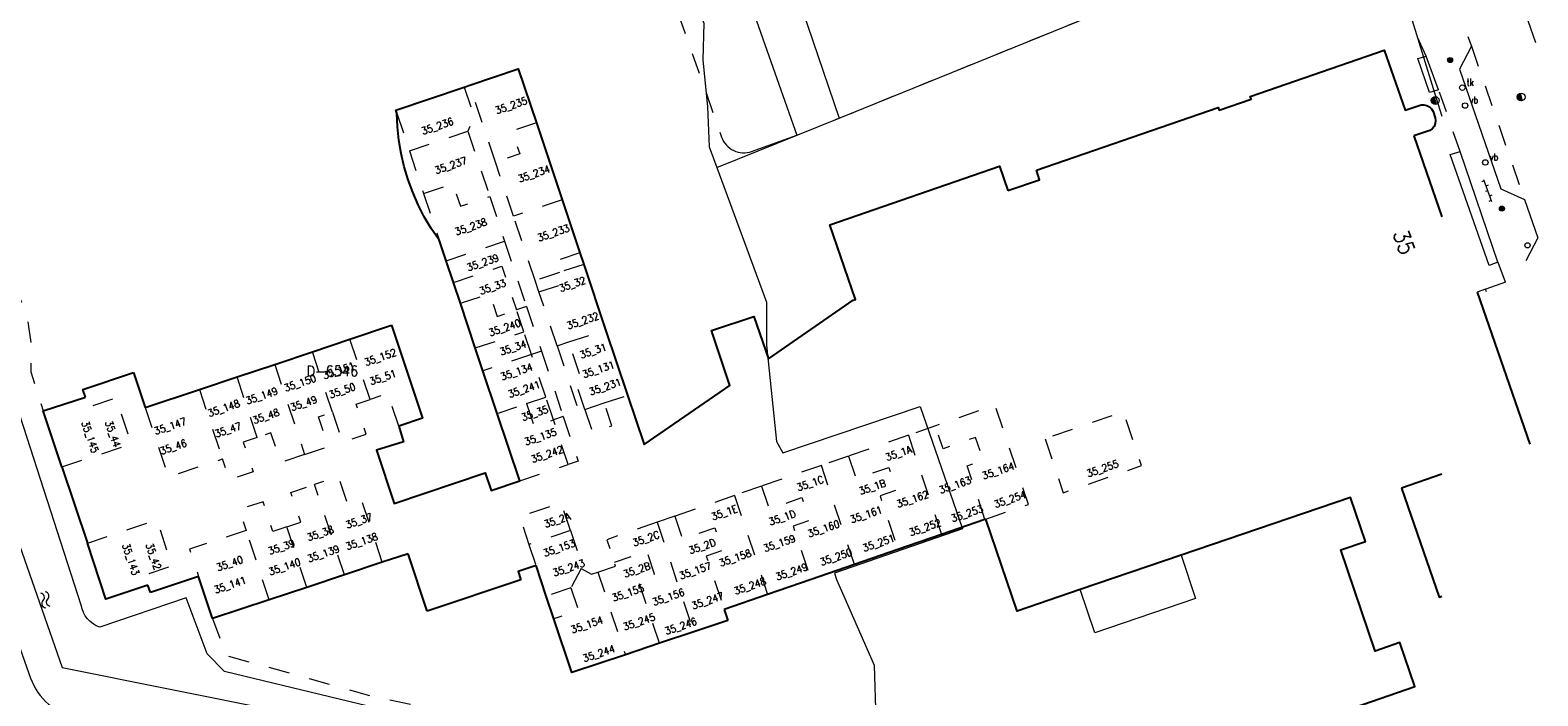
# Model space of a CAD drawing. Header units: metres. Extents: x 132072 to 132715, y 517419 to 517799.
# Tile 27 of 29: x 132571 to 132715, y 517625 to 517689. Entities that reach past the tile are written whole.
import ezdxf
from ezdxf.enums import TextEntityAlignment as Align
from ezdxf.lldxf.tags import DXFTag

# ---------------------------------------------------------------- set-up
doc = ezdxf.new("R2010")
doc.units = ezdxf.units.M
doc.header["$MEASUREMENT"] = 0
doc.linetypes.add('NLCS-HIDDEN', pattern=[4, 2, -2])
for name, color, linetype, lineweight in [('GBKN HOOFDGEBOUW', 250, 'Continuous', 25), ('GBKN HOTELNUMMER 1E VERD', 252, 'Continuous', 13), ('GBKN HOTELNUMMER 2E VERD', 252, 'Continuous', 13), ('GBKN HOTELNUMMER BEGANE GROND', 252, 'Continuous', 13), ('GBKN HUISNUMMER', 252, 'Continuous', 13), ('GBKN KANT GESLOTEN VERHARDING EIGEN TERREIN', 252, 'Continuous', 13), ('GBKN KANT OPEN VERHARDING', 252, 'Continuous', 13), ('GBKN KANT SLOOT', 252, 'NLCS-HIDDEN', 13), ('GBKN KANT WEGVAK FUNCTIEVERSCHIL', 252, 'NLCS-HIDDEN', 13), ('GBKN KANT WEGVAK OPEN VERHARDING', 252, 'Continuous', 13), ('GBKN LUIFEL', 252, 'NLCS-HIDDEN', 13), ('GBKN MUUR', 252, 'NLCS-HIDDEN', 13), ('GBKN SCHUUR', 252, 'Continuous', 13), ('GBKN TALUDLIJN', 252, 'NLCS-HIDDEN', 13), ('GBKN TERREINAFSCHEIDING', 252, 'NLCS-HIDDEN', 13), ('GBKN TUSSENMUUR 1E VERDIEP', 252, 'NLCS-HIDDEN', 13), ('GBKN TUSSENMUUR GEEN BAG', 252, 'NLCS-HIDDEN', 13), ('GBKN VERHARDINGSSYMBOOL', 252, 'Continuous', 13), ('GBKN VLAKAFSLUITING', 252, 'NLCS-HIDDEN', 13), ('GBKN WALBESCHERMING', 252, 'Continuous', 13), ('GBKN WATER', 252, 'Continuous', 13), ('KADASTER PERCEELNUMMER', 32, 'Continuous', 13), ('KADASTER PERCEELSGRENS', 32, 'KG-KADASTRAAL', 13), ('THEMA BOOM', 252, 'Continuous', 13), ('THEMA RIOOL', 252, 'Continuous', 13), ('THEMA STRAATMEUBILAIR', 252, 'Continuous', 13)]:
    doc.layers.add(name, color=color, linetype=linetype, lineweight=lineweight)
doc.styles.add('Style-STANDARD', font='STANDARD.shx')
tags = doc.linetypes.add('KG-KADASTRAAL', pattern='A,5.5,-2,["K",Standard,S=1.8,R=0,X=0,Y=-0.9],-2,5.5,-2,[5,NLCS.SHX,S=0.75,R=0,X=0,Y=0],-2', length=19).pattern_tags.tags
tags[6] = DXFTag(74, 10)

# ---------------------------------------------------------------- blocks, each defined once
blk = doc.blocks.new('water')
at = {"layer": 'GBKN WATER', "extrusion": (0, 0, -1)}
for centre in [(-0.0037, 0.0003), (-0.0037, -0.0042)]:
    blk.add_arc(centre, 0.00425, 28.0725, 151.9275, dxfattribs=at)
at = {"layer": 'GBKN WATER'}
for centre in [(0.0112, 0.0043), (0.0112, -0.0002)]:
    blk.add_arc(centre, 0.00425, 208.0725, 331.9275, dxfattribs=at)
blk = doc.blocks.new('OV6')
at = {"layer": 'GBKN VERHARDINGSSYMBOOL'}
for p, q in [((0, 0), (0.045, 0)), ((0.0025, 0), (0.0025, 0.005)), ((0.0225, 0), (0.0225, 0.005)), ((0.0325, 0), (0.0325, -0.005)), ((0.0425, 0), (0.0425, 0.005)), ((0.0125, 0), (0.0125, -0.005))]:
    blk.add_line(p, q, dxfattribs=at)
blk = doc.blocks.new('dwa')
at = {"layer": 'THEMA RIOOL'}
for p, q in [((-0.035, 0.014), (-0.023, -0.03)), ((-0.03, 0.023), (-0.014, -0.035)), ((-0.024, 0.029), (-0.006, -0.037)), ((-0.017, 0.034), (0.002, -0.037)), ((-0.01, 0.036), (0.01, -0.036))]:
    blk.add_line(p, q, dxfattribs=at)
blk.add_circle((0, 0), 0.0375, dxfattribs=at)
blk = doc.blocks.new('boom')
at = {"layer": 'THEMA BOOM'}
for radius in [0.0243, 0.0172, 0.0112, 0.00446]:
    blk.add_circle((0, 0), radius, dxfattribs=at)
blk = doc.blocks.new('tkolk')
at = {"layer": 'THEMA RIOOL'}
blk.add_circle((0, 0), 0.0262, dxfattribs=at)
at = {"layer": 'THEMA RIOOL', "style": 'Style-STANDARD', "width": 0.9}
blk.add_text('tk', height=0.0675, dxfattribs=at).set_placement((0.041, 0.019))
blk = doc.blocks.new('vbord')
at = {"layer": 'THEMA STRAATMEUBILAIR'}
blk.add_circle((0, 0), 0.0262, dxfattribs=at)
at = {"layer": 'THEMA STRAATMEUBILAIR', "style": 'Style-STANDARD', "width": 0.9}
blk.add_text('vb', height=0.0675, dxfattribs=at).set_placement((0.041, 0.019))
blk = doc.blocks.new('paal')
at = {"layer": 'THEMA STRAATMEUBILAIR'}
blk.add_circle((0, 0), 0.025, dxfattribs=at)

msp = doc.modelspace()

# ---------------------------------------------------------------- linework, layer by layer
at = {"layer": 'GBKN HOOFDGEBOUW', "flags": 128}
for points in [[(132667.48, 517675.5), (132684.87, 517681.51), (132684.96, 517681.25), (132688.02, 517682.3), (132687.93, 517682.56), (132700.75, 517687), (132702.75, 517681.24), (132704.3, 517681.75)], [(132613.27, 517683.64), (132617.91, 517685.2), (132619.64, 517680.03)], [(132606.29, 517680.97), (132606.19, 517681.26), (132612.73, 517683.46)], [(132612.73, 517683.46), (132613.27, 517683.64)], [(132704.3, 517681.75), (132704.56, 517681.76), (132704.84, 517681.7), (132705.09, 517681.57), (132705.29, 517681.37), (132705.43, 517681.12)], [(132610.35, 517668.83), (132610.31, 517668.87), (132609.58, 517669.94), (132608.92, 517671.05), (132608.33, 517672.2), (132607.81, 517673.39), (132607.36, 517674.6), (132606.99, 517675.84), (132606.7, 517677.11), (132606.48, 517678.38), (132606.34, 517679.67), (132606.29, 517680.97)], [(132705.64, 517680.51), (132705.68, 517680.25), (132705.65, 517679.96), (132705.53, 517679.7), (132705.35, 517679.48), (132705.12, 517679.32)], [(132705.43, 517681.12), (132705.64, 517680.51)], [(132619.64, 517680.03), (132622.1, 517672.68)], [(132705.12, 517679.32), (132703.6, 517678.78)], [(132703.6, 517678.78), (132706.28, 517671.04)], [(132628.36, 517653.98), (132629.94, 517649.26), (132638.16, 517654.9), (132636.39, 517660.16), (132640.45, 517661.52), (132641.85, 517657.46), (132649.94, 517663.08), (132650.18, 517663.15), (132647.72, 517670.29), (132663.96, 517675.88), (132664.76, 517673.55)], [(132664.76, 517673.55), (132667.79, 517674.6), (132667.48, 517675.5)], [(132622.1, 517672.68), (132623.81, 517667.59)], [(132611.01, 517666.84), (132610.35, 517668.83)], [(132623.81, 517667.59), (132624.17, 517666.5)], [(132611.71, 517664.76), (132611.01, 517666.84)], [(132624.17, 517666.5), (132626.27, 517660.24)], [(132612.37, 517662.77), (132611.71, 517664.76)], [(132709.65, 517663.85), (132714.68, 517649.29)], [(132613.8, 517658.5), (132612.37, 517662.77)], [(132601.81, 517659.34), (132605.78, 517660.67)], [(132605.78, 517660.67), (132608.76, 517651.77), (132606.49, 517651.01)], [(132626.27, 517660.24), (132628.36, 517653.98)], [(132598.21, 517658.14), (132601.81, 517659.34)], [(132594.61, 517656.93), (132598.21, 517658.14)], [(132614.53, 517656.32), (132613.8, 517658.5)], [(132576.5, 517653.8), (132576.25, 517654.53), (132581.09, 517656.15)], [(132581.09, 517656.15), (132582.22, 517652.79)], [(132587.4, 517654.53), (132591, 517655.73)], [(132591, 517655.73), (132594.61, 517656.93)], [(132615.89, 517652.24), (132614.53, 517656.32)], [(132582.22, 517652.79), (132587.4, 517654.53)], [(132574.25, 517647.13), (132572.46, 517652.49), (132576.5, 517653.8)], [(132618.05, 517645.79), (132615.89, 517652.24)], [(132606.49, 517651.01), (132606.93, 517649.52), (132604.36, 517648.71), (132606.02, 517643.63), (132614.74, 517646.55), (132615.31, 517644.87), (132618.05, 517645.79)], [(132574.25, 517647.13), (132576.68, 517639.82)], [(132706.28, 517646.41), (132702.41, 517645.08)], [(132668.14, 517615.07), (132673.16, 517616.81), (132673.55, 517615.67), (132680.95, 517618.23), (132679.93, 517621.16), (132687.77, 517623.87), (132688.78, 517620.94), (132703.7, 517626.1), (132702.27, 517630.31), (132699.89, 517629.5), (132696.6, 517639.17), (132698.97, 517639.98), (132697.54, 517644.19), (132681.32, 517638.67)], [(132702.41, 517645.08), (132706.02, 517634.66), (132706.28, 517634.75)], [(132662.56, 517642.09), (132658.4, 517640.65)], [(132662.64, 517642.12), (132662.56, 517642.09)], [(132671.67, 517635.38), (132665.64, 517633.32), (132662.64, 517642.12)], [(132582.48, 517635.81), (132578.46, 517634.46), (132576.68, 517639.82)], [(132658.4, 517640.65), (132654.24, 517639.22)], [(132607.37, 517638.81), (132604.9, 517637.99)], [(132609.18, 517633.33), (132607.37, 517638.81)], [(132654.24, 517639.22), (132650.08, 517637.78)], [(132681.32, 517638.67), (132671.67, 517635.38)], [(132604.9, 517637.99), (132601.29, 517636.79)], [(132619.61, 517637.69), (132617.9, 517637.12), (132618.17, 517636.3)], [(132620.58, 517634.76), (132619.61, 517637.69)], [(132650.08, 517637.78), (132645.92, 517636.34)], [(132582.72, 517635.09), (132582.48, 517635.81)], [(132587.33, 517636.62), (132582.72, 517635.09)], [(132588.67, 517632.6), (132587.33, 517636.62)], [(132597.68, 517635.59), (132594.08, 517634.4)], [(132601.29, 517636.79), (132597.68, 517635.59)], [(132618.17, 517636.3), (132609.18, 517633.33)], [(132645.92, 517636.34), (132641.77, 517634.9)], [(132594.08, 517634.4), (132588.67, 517632.6)], [(132621.31, 517632.58), (132620.58, 517634.76)], [(132641.77, 517634.9), (132637.61, 517633.46)], [(132628.16, 517629.15), (132623.03, 517627.44), (132621.31, 517632.58)], [(132637.61, 517633.46), (132637.96, 517632.41)], [(132634.7, 517631.33), (132631.43, 517630.24)], [(132637.96, 517632.41), (132634.7, 517631.33)], [(132631.43, 517630.24), (132628.16, 517629.15)]]:
    msp.add_lwpolyline(points, dxfattribs=at)
at = {"layer": 'GBKN KANT GESLOTEN VERHARDING EIGEN TERREIN', "flags": 128}
for points in [[(132705.97, 517683.21), (132705.1, 517682.95), (132703.97, 517686.2), (132704.78, 517686.42)], [(132711.64, 517666.72), (132710.8, 517666.38), (132707.08, 517677), (132708.02, 517677.3)]]:
    msp.add_lwpolyline(points, dxfattribs=at)
at = {"layer": 'GBKN KANT OPEN VERHARDING', "flags": 128}
for points in [[(132705.97, 517683.21), (132704.78, 517686.42)], [(132709.1, 517687.36), (132707.95, 517685.16)], [(132707.95, 517685.16), (132711.92, 517673.73)], [(132711.64, 517666.72), (132708.02, 517677.3)], [(132711.92, 517673.73), (132714.18, 517672.71)], [(132715.46, 517669.03), (132714.32, 517666.83)]]:
    msp.add_lwpolyline(points, dxfattribs=at)
at = {"layer": 'GBKN KANT SLOOT', "flags": 128}
msp.add_lwpolyline([(132611.57, 517746.09), (132611.6, 517745.79), (132613.91, 517741.85), (132616.61, 517738.48), (132628.55, 517703.77), (132637.36, 517678.67)], dxfattribs=at)
at = {"layer": 'GBKN KANT WEGVAK FUNCTIEVERSCHIL', "flags": 128}
msp.add_lwpolyline([(132709.1, 517687.36), (132714.18, 517672.71)], dxfattribs=at)
at = {"layer": 'GBKN KANT WEGVAK OPEN VERHARDING', "flags": 128}
for points in [[(132713.04, 517694.06), (132715.24, 517687.73)], [(132708.77, 517688.3), (132709.1, 517687.36)], [(132714.18, 517672.71), (132715.46, 517669.03)]]:
    msp.add_lwpolyline(points, dxfattribs=at)
at = {"layer": 'GBKN LUIFEL', "flags": 128}
for points in [[(132710.45, 517664.13), (132709.65, 517663.85)], [(132710.54, 517663.86), (132710.45, 517664.13)]]:
    msp.add_lwpolyline(points, dxfattribs=at)
at = {"layer": 'GBKN MUUR', "flags": 128}
msp.add_lwpolyline([(132712.37, 517664.79), (132710.45, 517664.13)], dxfattribs=at)
at = {"layer": 'GBKN SCHUUR', "flags": 128}
msp.add_lwpolyline([(132681.32, 517638.67), (132682.72, 517634.54), (132673.08, 517631.25), (132671.67, 517635.38)], dxfattribs=at)
at = {"layer": 'GBKN TALUDLIJN', "flags": 128}
for points in [[(132546.65, 517714.93), (132562.61, 517672.22), (132566.45, 517669.24), (132568.74, 517666.58), (132570.91, 517661.69), (132571.3, 517658.76), (132571.26, 517656.23), (132572.46, 517652.49)], [(132588.67, 517632.6), (132589.83, 517629.42), (132589.94, 517629.09), (132604.09, 517625.14), (132629.56, 517619.81), (132639.02, 517617.15)]]:
    msp.add_lwpolyline(points, dxfattribs=at)
at = {"layer": 'GBKN TERREINAFSCHEIDING', "flags": 128}
msp.add_lwpolyline([(132644.57, 517678.85), (132672.7, 517690.26), (132679.78, 517693.55)], dxfattribs=at)
at = {"layer": 'GBKN TUSSENMUUR 1E VERDIEP', "flags": 128}
for points in [[(132612.73, 517683.46), (132613.66, 517680.69), (132613.08, 517679.24)], [(132615.73, 517676.29), (132613.27, 517683.64)], [(132606.29, 517680.97), (132607.49, 517677.37)], [(132607.49, 517677.37), (132613.08, 517679.24)], [(132613.08, 517679.24), (132615.18, 517672.98)], [(132619.64, 517680.03), (132617.32, 517679.25), (132618.05, 517677.07), (132615.73, 517676.29)], [(132607.49, 517677.37), (132608.85, 517673.29)], [(132617.46, 517671.12), (132615.73, 517676.29)], [(132608.85, 517673.29), (132611.65, 517674.23), (132612.38, 517672.05), (132615.18, 517672.98)], [(132608.85, 517673.29), (132610.35, 517668.83)], [(132615.18, 517672.98), (132616.6, 517668.71)], [(132622.1, 517672.68), (132617.46, 517671.12)], [(132619.52, 517664.95), (132617.46, 517671.12)], [(132611.01, 517666.84), (132616.6, 517668.71)], [(132616.6, 517668.71), (132618.7, 517662.46)], [(132623.81, 517667.59), (132621.48, 517666.81), (132621.85, 517665.72)], [(132619.89, 517663.86), (132622.21, 517664.63), (132621.85, 517665.72)], [(132612.37, 517662.77), (132615.17, 517663.7), (132615.9, 517661.52), (132617.75, 517662.14)], [(132618.7, 517662.46), (132617.75, 517662.14)], [(132618.7, 517662.46), (132620.12, 517658.19)], [(132624.28, 517652.62), (132623.6, 517654.66), (132624.17, 517654.85), (132622.76, 517659.07)], [(132619.17, 517657.87), (132614.53, 517656.32)], [(132620.12, 517658.19), (132619.17, 517657.87)], [(132620.12, 517658.19), (132622.22, 517651.93)], [(132618.69, 517653.17), (132619.42, 517650.99), (132621.27, 517651.61)], [(132624.28, 517652.62), (132625.01, 517650.44), (132626.86, 517651.05), (132626.13, 517653.24)], [(132662.64, 517642.12), (132666.72, 517643.53), (132663.54, 517653.02), (132657.83, 517651.04)], [(132622.22, 517651.93), (132621.27, 517651.61)], [(132622.22, 517651.93), (132623.64, 517647.66), (132622.69, 517647.34)], [(132668.31, 517649.8), (132670.04, 517644.64), (132677.54, 517647.24), (132675.81, 517652.4), (132668.31, 517649.8)], [(132657.83, 517651.04), (132655.23, 517650.14)], [(132662.56, 517642.09), (132660.85, 517647.22), (132662.4, 517647.76), (132661.67, 517649.94), (132658.56, 517648.86), (132657.83, 517651.04)], [(132622.92, 517641.02), (132618.93, 517639.7)], [(132623.94, 517637.4), (132624.93, 517636.87), (132625.51, 517637.06)], [(132622.95, 517635.55), (132623.68, 517633.37), (132621.31, 517632.58)]]:
    msp.add_lwpolyline(points, dxfattribs=at)
at = {"layer": 'GBKN TUSSENMUUR GEEN BAG', "flags": 128}
for points in [[(132611.71, 517664.76), (132616.35, 517666.31), (132617.75, 517662.14)], [(132624.17, 517666.5), (132621.85, 517665.72)], [(132621.85, 517665.72), (132619.52, 517664.95)], [(132619.89, 517663.86), (132619.52, 517664.95)], [(132621.62, 517658.69), (132619.89, 517663.86)], [(132618.45, 517660.05), (132617.75, 517662.14)], [(132613.8, 517658.5), (132618.45, 517660.05)], [(132619.17, 517657.87), (132618.45, 517660.05)], [(132622.76, 517659.07), (132626.27, 517660.24)], [(132603.73, 517653.56), (132601.81, 517659.34)], [(132621.62, 517658.69), (132622.76, 517659.07)], [(132621.62, 517658.69), (132623.71, 517652.43), (132624.28, 517652.62)], [(132600.13, 517652.35), (132598.21, 517658.14)], [(132620.54, 517653.79), (132619.17, 517657.87)], [(132592.92, 517649.94), (132591, 517655.73)], [(132594.61, 517656.93), (132597.47, 517648.3)], [(132587.4, 517654.53), (132589.6, 517647.88)], [(132574.25, 517647.13), (132580.9, 517649.3), (132579.43, 517653.71), (132576.81, 517652.85), (132576.5, 517653.8)], [(132582.22, 517652.79), (132584.44, 517646.16), (132589.6, 517647.88)], [(132600.13, 517652.35), (132601.08, 517649.5), (132603.35, 517650.26), (132602.41, 517653.11), (132603.73, 517653.56)], [(132606.49, 517651.01), (132605.45, 517654.13), (132603.73, 517653.56)], [(132615.89, 517652.24), (132618.69, 517653.17)], [(132618.69, 517653.17), (132620.54, 517653.79)], [(132621.27, 517651.61), (132620.54, 517653.79)], [(132624.28, 517652.62), (132626.13, 517653.24)], [(132626.13, 517653.24), (132628.36, 517653.98)], [(132597.47, 517648.3), (132599.75, 517649.06), (132598.8, 517651.9), (132600.13, 517652.35)], [(132622.69, 517647.34), (132621.27, 517651.61)], [(132592.92, 517649.94), (132591.59, 517649.5), (132592.54, 517646.65), (132590.26, 517645.89), (132589.6, 517647.88)], [(132597.47, 517648.3), (132595.19, 517647.54), (132594.25, 517650.39), (132592.92, 517649.94)], [(132655.23, 517650.14), (132649.51, 517648.16)], [(132655.23, 517650.14), (132658.4, 517640.65)], [(132618.05, 517645.79), (132622.69, 517647.34)], [(132646.91, 517647.26), (132641.19, 517645.28)], [(132649.51, 517648.16), (132646.91, 517647.26)], [(132650.08, 517637.78), (132646.91, 517647.26)], [(132649.51, 517648.16), (132650.24, 517645.98), (132653.36, 517647.06), (132654.09, 517644.88), (132652.53, 517644.34), (132654.24, 517639.22)], [(132604.9, 517637.99), (132602.98, 517643.78), (132601.65, 517643.34), (132600.7, 517646.18), (132598.42, 517645.43)], [(132595.76, 517641.38), (132597.09, 517641.83), (132596.14, 517644.67), (132598.42, 517645.43)], [(132601.29, 517636.79), (132598.42, 517645.43)], [(132638.6, 517644.38), (132632.88, 517642.4)], [(132641.19, 517645.28), (132638.6, 517644.38)], [(132638.6, 517644.38), (132641.77, 517634.9)], [(132641.19, 517645.28), (132641.92, 517643.1), (132645.04, 517644.18), (132645.77, 517642), (132644.21, 517641.46), (132645.92, 517636.34)], [(132595.76, 517641.38), (132594.43, 517640.94), (132593.49, 517643.79), (132591.21, 517643.03), (132591.87, 517641.04)], [(132622.92, 517641.02), (132622.03, 517643.67), (132618.05, 517642.35), (132618.93, 517639.7)], [(132576.68, 517639.82), (132583.32, 517642.04), (132584.78, 517637.63), (132582.17, 517636.75), (132582.48, 517635.81)], [(132597.68, 517635.59), (132595.76, 517641.38)], [(132631.19, 517641.82), (132626.37, 517640.15), (132627.1, 517637.97)], [(132632.88, 517642.4), (132631.19, 517641.82)], [(132631.19, 517641.82), (132634.7, 517631.33)], [(132632.88, 517642.4), (132633.61, 517640.22), (132636.73, 517641.3), (132637.46, 517639.12), (132635.9, 517638.58), (132637.61, 517633.46)], [(132591.87, 517641.04), (132586.46, 517639.25), (132587.33, 517636.62)], [(132594.08, 517634.4), (132591.87, 517641.04)], [(132622.92, 517641.02), (132624.06, 517637.62), (132623.94, 517637.4)], [(132618.93, 517639.7), (132619.61, 517637.69)], [(132631.43, 517630.24), (132629.39, 517636.33), (132630.95, 517636.87), (132630.22, 517639.05), (132627.1, 517637.97)], [(132623.94, 517637.4), (132622.95, 517635.55)], [(132625.51, 517637.06), (132627.21, 517637.63), (132627.1, 517637.97)], [(132625.51, 517637.06), (132628.16, 517629.15)], [(132622.95, 517635.55), (132620.58, 517634.76)]]:
    msp.add_lwpolyline(points, dxfattribs=at)
at = {"layer": 'GBKN VLAKAFSLUITING', "flags": 128}
for points in [[(132704.78, 517686.42), (132699.86, 517697.16)], [(132708.02, 517677.3), (132705.97, 517683.21)], [(132712.37, 517664.79), (132711.64, 517666.72)]]:
    msp.add_lwpolyline(points, dxfattribs=at)
at = {"layer": 'GBKN WALBESCHERMING', "flags": 128}
for points in [[(132619.61, 517748.97), (132630.92, 517717.34), (132634.79, 517707.69), (132638.2, 517696.88), (132644.57, 517678.85)], [(132537.29, 517722.86), (132537.64, 517720.98), (132559.24, 517660.83), (132571.25, 517626.91)], [(132576.09, 517633.88), (132569.63, 517653.95), (132569.45, 517657.41), (132569.06, 517661.99), (132567.3, 517665.62), (132564.94, 517668.12), (132560.23, 517672.63), (132553.07, 517693.93), (132546.1, 517713.46)], [(132640.24, 517677.3), (132644.57, 517678.85)], [(132639.02, 517617.15), (132604.48, 517624.01), (132589.79, 517627.53), (132588.13, 517629.23), (132586.12, 517634.59), (132577.86, 517631.77)]]:
    msp.add_lwpolyline(points, dxfattribs=at)
at = {"layer": 'GBKN WALBESCHERMING'}
for centre, radius, start, end in [((132639.49, 517679.42), 2.25, 199.4709, 289.491), ((132576.79, 517628.86), 5.87, 199.4496, 258.8952)]:
    msp.add_arc(centre, radius, start, end, dxfattribs=at)
at = {"layer": 'GBKN WALBESCHERMING', "extrusion": (0, 0, -1)}
msp.add_arc((-132578.78, 517634.34), 2.72, 289.5447, 350.3171, dxfattribs=at)
at = {"layer": 'KADASTER PERCEELSGRENS', "flags": 128}
for points in [[(132613.73, 517746.69), (132616.8, 517737.9), (132623.1, 517724.16), (132629.89, 517705.21), (132629.98, 517703.98), (132633.14, 517695.74), (132635.67, 517689.57), (132635.57, 517686.07), (132636.01, 517681.57), (132636.18, 517677.75), (132636.92, 517675.75)], [(132698.51, 517701.94), (132698.79, 517701.13), (132699.72, 517701.1), (132700.43, 517699.41), (132699.62, 517698.73), (132701.58, 517693.22), (132702.36, 517693.38), (132705.73, 517682.41), (132706.28, 517680.69)], [(132641.52, 517701.31), (132648.62, 517680.49)], [(132648.62, 517680.49), (132672.7, 517690.26), (132687.56, 517696.98)], [(132636.92, 517675.75), (132648.62, 517680.49)], [(132636.92, 517675.75), (132641.67, 517662.88), (132641.65, 517658.76), (132642.63, 517649.56), (132643.22, 517648.46)], [(132643.22, 517648.46), (132656.37, 517652.9), (132660.42, 517641.19), (132648.15, 517636.95)], [(132568.51, 517644.49), (132574.27, 517627.91), (132656.62, 517611.41)], [(132648.15, 517636.95), (132648.37, 517636.34), (132651.95, 517628.15), (132652.13, 517622.93), (132653.56, 517618.58), (132656.62, 517611.41)]]:
    msp.add_lwpolyline(points, dxfattribs=at)

# ---------------------------------------------------------------- block references
at = {"layer": 'GBKN VERHARDINGSSYMBOOL', "xscale": 50, "yscale": 50, "zscale": 10, "rotation": 109.5767255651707}
msp.add_blockref('OV6', (132711.05, 517672.48), dxfattribs=at)
at = {"layer": 'GBKN WATER', "xscale": 100, "yscale": 100, "zscale": 10, "rotation": 108.6705834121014}
msp.add_blockref('water', (132572.92, 517633.69), dxfattribs=at)
at = {"layer": 'THEMA BOOM', "xscale": 10, "yscale": 10}
for p in [(132707.06, 517686.05), (132712.02, 517671.83)]:
    msp.add_blockref('boom', p, dxfattribs=at)
at = {"layer": 'THEMA RIOOL', "xscale": 10, "yscale": 10}
for name, p in [('tkolk', (132708.23, 517683.4)), ('dwa', (132705.64, 517682.18)), ('dwa', (132713.86, 517682.51))]:
    msp.add_blockref(name, p, dxfattribs=at)
at = {"layer": 'THEMA STRAATMEUBILAIR', "xscale": 10, "yscale": 10}
for name, p in [('vbord', (132708.5, 517681.69)), ('vbord', (132710.43, 517676.25)), ('paal', (132714.47, 517668.32))]:
    msp.add_blockref(name, p, dxfattribs=at)

# ---------------------------------------------------------------- texts
at = {"layer": 'GBKN HOTELNUMMER 1E VERD', "style": 'Style-STANDARD'}
for s, rotation, p in [('35_151', 18.902, (132600.72, 517656.33)), ('35_152', 18.902, (132604.71, 517657.61)), ('35_131', 18.902, (132625.57, 517656.44)), ('35_150', 18.902, (132597.03, 517655.15)), ('35_134', 18.902, (132617.74, 517656.22)), ('35_149', 18.902, (132593.36, 517653.92)), ('35_148', 18.902, (132589.73, 517652.73)), ('35_145', 288.902, (132576.95, 517649.99)), ('35_147', 18.902, (132584.6, 517651.02)), ('35_135', 18.902, (132620.03, 517650)), ('35_164', 18.902, (132663.82, 517646.75)), ('35_163', 18.902, (132659.7, 517645.39)), ('35_162', 18.902, (132655.63, 517644.04)), ('35_161', 18.902, (132651.19, 517642.56)), ('35_160', 18.902, (132647.12, 517641.21)), ('35_143', 288.902, (132580.84, 517638.28)), ('35_138', 18.902, (132602.93, 517639.99)), ('35_153', 18.902, (132621.83, 517639.36)), ('35_159', 18.902, (132642.89, 517639.81)), ('35_140', 18.902, (132595.55, 517637.57)), ('35_139', 18.902, (132599.26, 517638.82)), ('35_158', 18.902, (132638.66, 517638.41)), ('35_243', 18.902, (132622.74, 517637.46)), ('35_157', 18.902, (132634.84, 517637.19)), ('35_141', 18.902, (132590.33, 517635.83)), ('35_155', 18.902, (132628.4, 517635.07)), ('35_156', 18.902, (132632.27, 517634.67)), ('35_154', 18.902, (132624.47, 517632.02))]:
    msp.add_text(s, height=0.7, rotation=rotation, dxfattribs=at).set_placement(p, align=Align.MIDDLE_CENTER)
at = {"layer": 'GBKN HOTELNUMMER 2E VERD', "style": 'Style-STANDARD'}
for s, p in [('35_235', (132617.23, 517681.7)), ('35_236', (132610.17, 517679.72)), ('35_237', (132611.45, 517675.97)), ('35_234', (132619.41, 517675.16)), ('35_238', (132613.37, 517670.1)), ('35_233', (132621.27, 517669.51)), ('35_239', (132614.51, 517666.67)), ('35_232', (132624.08, 517661.11)), ('35_240', (132616.61, 517660.44)), ('35_241', (132618.46, 517654.55)), ('35_231', (132626.22, 517654.79)), ('35_242', (132620.66, 517648.33)), ('35_255', (132673.81, 517646.96)), ('35_254', (132664.95, 517644.02)), ('35_253', (132660.85, 517642.66)), ('35_252', (132656.82, 517641.32)), ('35_251', (132652.38, 517639.84)), ('35_250', (132648.31, 517638.5)), ('35_249', (132644.06, 517637.09)), ('35_248', (132640.07, 517635.73)), ('35_247', (132636.02, 517634.32)), ('35_245', (132629.46, 517632.3)), ('35_246', (132633.45, 517631.88)), ('35_244', (132625.61, 517629.27))]:
    msp.add_text(s, height=0.7, rotation=18.902, dxfattribs=at).set_placement(p, align=Align.MIDDLE_CENTER)
at = {"layer": 'GBKN HOTELNUMMER BEGANE GROND', "style": 'Style-STANDARD'}
for s, rotation, p in [('35_33', 18.902, (132615.45, 517664.34)), ('35_32', 18.902, (132623.08, 517664.6)), ('35_34', 18.902, (132617.4, 517658.52)), ('35_31', 18.902, (132625.06, 517658.22)), ('35_51', 18.902, (132604.95, 517655.69)), ('35_50', 18.902, (132601.06, 517654.42)), ('35_49', 18.902, (132597.38, 517653.2)), ('35_35', 18.902, (132619.48, 517652.25)), ('35_44', 288.902, (132579.12, 517650.28)), ('35_47', 18.902, (132590.13, 517650.67)), ('35_48', 18.902, (132593.76, 517651.97)), ('35_46', 18.902, (132584.91, 517649.03)), ('35_1A', 18.902, (132654.29, 517648.42)), ('35_1C', 18.902, (132645.84, 517645.54)), ('35_1B', 18.902, (132651.78, 517645.19)), ('35_37', 18.902, (132602.66, 517641.96)), ('35_2A', 18.902, (132621.62, 517642.02)), ('35_1E', 18.902, (132637.63, 517642.75)), ('35_1D', 18.902, (132643.16, 517642.26)), ('35_38', 18.902, (132598.97, 517640.76)), ('35_42', 288.902, (132583.01, 517638.56)), ('35_39', 18.902, (132595.25, 517639.45)), ('35_2C', 18.902, (132630.13, 517640.26)), ('35_2D', 18.902, (132635.5, 517639.52)), ('35_40', 18.902, (132590.3, 517637.88)), ('35_2B', 18.902, (132629.25, 517637.27))]:
    msp.add_text(s, height=0.7, rotation=rotation, dxfattribs=at).set_placement(p, align=Align.MIDDLE_CENTER)
at = {"layer": 'GBKN HUISNUMMER', "style": 'Style-STANDARD'}
msp.add_text('35', height=1.5, rotation=288.902, dxfattribs=at).set_placement((132702.66, 517668.62), align=Align.MIDDLE_CENTER)
at = {"layer": 'KADASTER PERCEELNUMMER', "style": 'Style-STANDARD'}
msp.add_text('D-6546', height=1, dxfattribs=at).set_placement((132600.12, 517656.3), align=Align.MIDDLE_CENTER)

doc.saveas('drawing.dxf')
